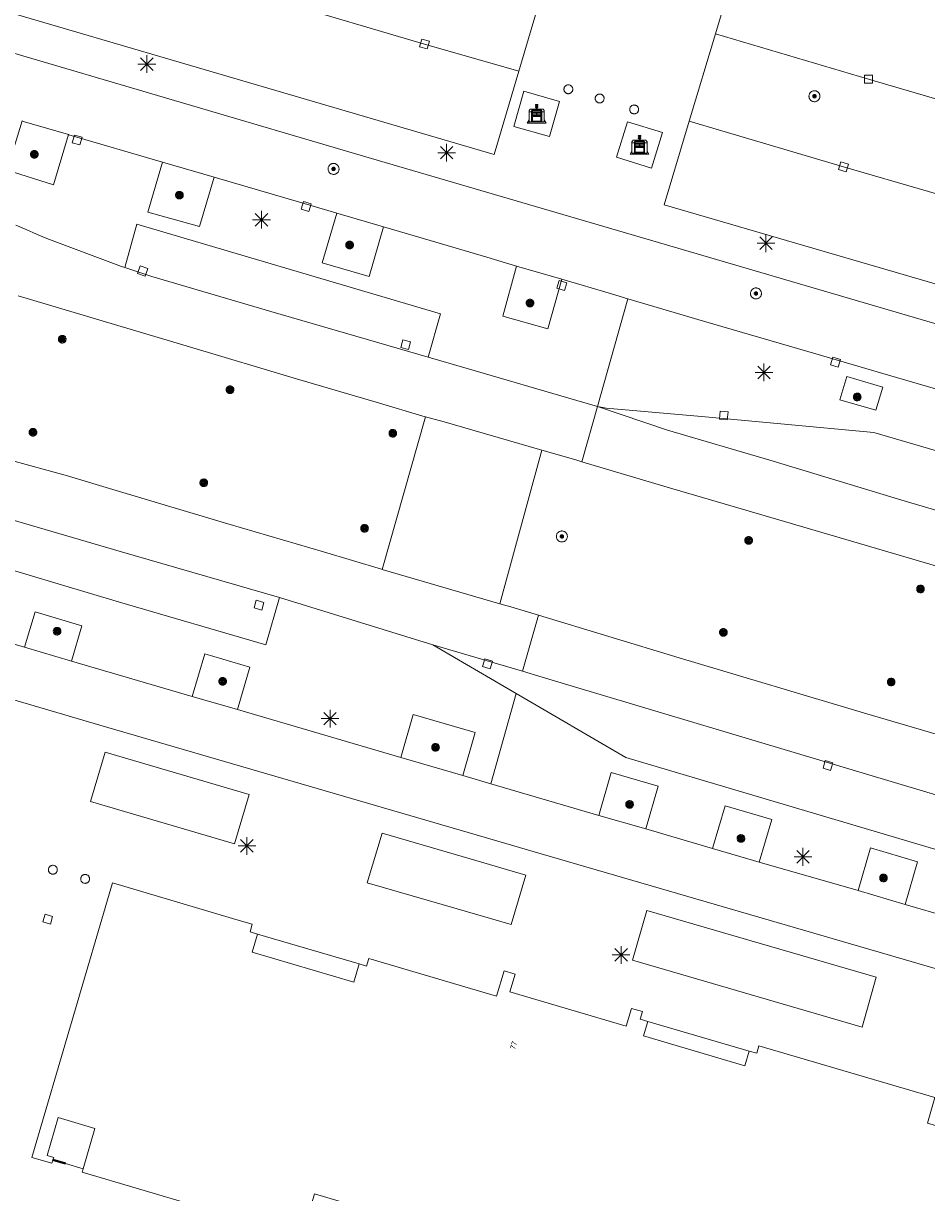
# Model space of a CAD drawing. Header units: metres. Extents: x 135779 to 137489, y 452643 to 455118.
# Tile 67 of 256: x 136716 to 136767, y 453078 to 453144. Entities that reach past the tile are written whole.
import ezdxf
from ezdxf.enums import TextEntityAlignment as Align

# ---------------------------------------------------------------- set-up
doc = ezdxf.new("R2010")
doc.units = ezdxf.units.M
doc.linetypes.add('DGN_Style_4', pattern=[89.853097, 44.898487, -22.449243, 0.056123, -22.449243])
for name, color, linetype, lineweight in [('KTop_BAK_Afval apart plaats', 96, 'Continuous', 13), ('KTop_NAR_Huisnummer (t)', 7, 'Continuous', 13), ('KTop_PAL_Afsluitpaal', 222, 'Continuous', 13), ('KTop_PAL_Lichtmast', 40, 'Continuous', 13), ('KTop_PND_Grondvlaksituatie van BAG-pand [tachy]', 1, 'Continuous', 13), ('KTop_PUT_Inspectie- of rioolput', 15, 'Continuous', 13), ('KTop_PUT_Kolk', 15, 'Continuous', 13), ('KTop_SHD_Hek (l)', 15, 'DGN_Style_4', 40), ('KTop_VGO_Boom', 92, 'Continuous', 13), ('KTop_WGD_Fietspad', 40, 'Continuous', 13), ('KTop_WGD_Rijbaan_Lokale weg', 251, 'Continuous', 13), ('KTop_WGD_Voetpad', 251, 'Continuous', 13), ('KTop_WGD_Voetpad_bushalte', 251, 'Continuous', 13)]:
    doc.layers.add(name, color=color, linetype=linetype, lineweight=lineweight)
doc.styles.add('Style-ROVU', font='ROVU.shx')

# ---------------------------------------------------------------- blocks, each defined once
blk = doc.blocks.new('BAK_Afval_apart_plaats')
at = {"layer": 'KTop_BAK_Afval apart plaats'}
for p, q in [((-0.43, 0.141), (-0.425, 0.168)), ((-0.43, 0.118), (-0.43, 0.141)), ((-0.29, 0.118), (-0.43, 0.118)), ((-0.43, 0.118), (-0.43, -0.457)), ((-0.29, 0.118), (-0.43, 0.118)), ((-0.425, 0.168), (-0.416, 0.193)), ((-0.416, 0.193), (-0.403, 0.215)), ((-0.403, 0.215), (-0.384, 0.24)), ((-0.384, 0.24), (-0.364, 0.258)), ((-0.364, 0.258), (-0.342, 0.272)), ((-0.342, 0.272), (0, 0.272)), ((-0.282, 0.167), (-0.29, 0.146)), ((-0.282, 0.167), (-0.29, 0.146)), ((-0.29, 0.146), (-0.29, 0.118)), ((-0.29, 0.146), (-0.29, 0.118)), ((-0.29, -0.429), (-0.29, 0.118)), ((-0.29, 0.118), (-0.29, -0.429)), ((-0.273, 0.186), (-0.282, 0.167)), ((-0.273, 0.186), (-0.282, 0.167)), ((-0.248, 0.217), (-0.273, 0.186)), ((-0.248, 0.217), (-0.273, 0.186)), ((0.248, 0.217), (-0.248, 0.217)), ((0.248, 0.217), (-0.248, 0.217)), ((-0.242, 0.081), (-0.242, 0.153)), ((-0.242, 0.153), (0.242, 0.153)), ((0.242, 0.081), (-0.242, 0.081)), ((-0.242, 0.034), (-0.242, 0.081)), ((-0.242, 0.081), (0.242, 0.081)), ((-0.242, -0.059), (-0.242, 0.034)), ((-0.242, 0.034), (0.242, 0.034)), ((0.242, 0.034), (-0.242, 0.034)), ((-0.073, 0.513), (-0.072, 0.515)), ((-0.073, 0.513), (-0.073, 0.49)), ((-0.072, 0.511), (-0.073, 0.513)), ((-0.072, 0.511), (-0.073, 0.513)), ((-0.073, 0.49), (-0.072, 0.488)), ((-0.073, 0.399), (-0.073, 0.376)), ((-0.072, 0.397), (-0.073, 0.399)), ((-0.073, 0.376), (-0.072, 0.374)), ((-0.072, 0.515), (-0.071, 0.516)), ((-0.07, 0.51), (-0.072, 0.511)), ((-0.07, 0.51), (-0.072, 0.511)), ((-0.072, 0.488), (-0.07, 0.486)), ((-0.07, 0.396), (-0.072, 0.397)), ((-0.072, 0.374), (-0.07, 0.373)), ((-0.071, 0.516), (-0.07, 0.517)), ((-0.07, 0.517), (-0.067, 0.519)), ((-0.069, 0.509), (-0.07, 0.51)), ((-0.069, 0.509), (-0.07, 0.51)), ((-0.07, 0.486), (-0.069, 0.485)), ((-0.069, 0.395), (-0.07, 0.396)), ((-0.07, 0.373), (-0.069, 0.371)), ((-0.066, 0.507), (-0.069, 0.509)), ((-0.066, 0.507), (-0.069, 0.509)), ((-0.069, 0.485), (-0.066, 0.484)), ((-0.066, 0.394), (-0.069, 0.395)), ((-0.069, 0.371), (-0.066, 0.37)), ((-0.067, 0.519), (-0.065, 0.52)), ((-0.063, 0.506), (-0.066, 0.507)), ((-0.063, 0.506), (-0.066, 0.507)), ((-0.066, 0.484), (-0.063, 0.483)), ((-0.063, 0.392), (-0.066, 0.394)), ((-0.066, 0.37), (-0.063, 0.369)), ((-0.065, 0.52), (-0.061, 0.521)), ((-0.059, 0.505), (-0.063, 0.506)), ((-0.059, 0.505), (-0.063, 0.506)), ((-0.063, 0.483), (-0.059, 0.482)), ((-0.059, 0.391), (-0.063, 0.392)), ((-0.063, 0.369), (-0.059, 0.368)), ((-0.061, 0.521), (-0.055, 0.523)), ((-0.054, 0.504), (-0.059, 0.505)), ((-0.054, 0.504), (-0.059, 0.505)), ((-0.059, 0.482), (-0.054, 0.481)), ((-0.054, 0.39), (-0.059, 0.391)), ((-0.059, 0.368), (-0.054, 0.367)), ((-0.055, 0.523), (-0.049, 0.524)), ((-0.048, 0.503), (-0.054, 0.504)), ((-0.048, 0.503), (-0.054, 0.504)), ((-0.054, 0.481), (-0.048, 0.48)), ((-0.048, 0.389), (-0.054, 0.39)), ((-0.054, 0.367), (-0.048, 0.366)), ((-0.049, 0.524), (-0.043, 0.525)), ((-0.043, 0.502), (-0.048, 0.503)), ((-0.043, 0.502), (-0.048, 0.503)), ((-0.048, 0.48), (-0.043, 0.479)), ((-0.043, 0.388), (-0.048, 0.389)), ((-0.048, 0.366), (-0.043, 0.365)), ((-0.043, 0.525), (-0.035, 0.526)), ((-0.036, 0.501), (-0.043, 0.502)), ((-0.036, 0.501), (-0.043, 0.502)), ((-0.043, 0.479), (-0.036, 0.478)), ((-0.036, 0.388), (-0.043, 0.388)), ((-0.043, 0.365), (-0.036, 0.364)), ((-0.03, 0.501), (-0.036, 0.501)), ((-0.03, 0.501), (-0.036, 0.501)), ((-0.036, 0.478), (-0.03, 0.478)), ((-0.03, 0.387), (-0.036, 0.388)), ((-0.036, 0.364), (-0.03, 0.364)), ((-0.035, 0.526), (-0.029, 0.527)), ((-0.021, 0.5), (-0.03, 0.501)), ((-0.021, 0.5), (-0.03, 0.501)), ((-0.03, 0.478), (-0.028, 0.478)), ((-0.021, 0.387), (-0.03, 0.387)), ((-0.03, 0.364), (-0.028, 0.364)), ((-0.029, 0.527), (-0.023, 0.527)), ((-0.028, 0.478), (-0.021, 0.477)), ((-0.028, 0.468), (-0.028, 0.478)), ((-0.028, 0.478), (-0.021, 0.477)), ((-0.028, 0.4), (-0.028, 0.468)), ((-0.028, 0.468), (-0.021, 0.468)), ((-0.021, 0.468), (-0.028, 0.468)), ((-0.021, 0.4), (-0.028, 0.4)), ((-0.028, 0.364), (-0.021, 0.363)), ((-0.028, 0.355), (-0.028, 0.364)), ((-0.028, 0.364), (-0.021, 0.363)), ((-0.028, 0.272), (-0.028, 0.355)), ((-0.028, 0.355), (-0.021, 0.354)), ((-0.021, 0.354), (-0.028, 0.355)), ((0.028, 0.272), (-0.028, 0.272)), ((-0.023, 0.527), (-0.013, 0.528)), ((-0.014, 0.5), (-0.021, 0.5)), ((-0.014, 0.5), (-0.021, 0.5)), ((-0.021, 0.477), (-0.014, 0.477)), ((-0.021, 0.477), (-0.014, 0.477)), ((-0.021, 0.468), (-0.014, 0.468)), ((-0.014, 0.468), (-0.021, 0.468)), ((-0.014, 0.399), (-0.021, 0.4)), ((-0.014, 0.386), (-0.021, 0.387)), ((-0.021, 0.363), (-0.014, 0.363)), ((-0.021, 0.363), (-0.014, 0.363)), ((-0.021, 0.354), (-0.014, 0.354)), ((-0.014, 0.354), (-0.021, 0.354)), ((0, 0.5), (-0.014, 0.5)), ((0, 0.5), (-0.014, 0.5)), ((-0.014, 0.477), (0, 0.477)), ((-0.014, 0.477), (0, 0.477)), ((-0.014, 0.468), (0, 0.468)), ((0, 0.468), (-0.014, 0.468)), ((0, 0.399), (-0.014, 0.399)), ((0, 0.386), (-0.014, 0.386)), ((-0.014, 0.363), (0, 0.363)), ((-0.014, 0.363), (0, 0.363)), ((-0.014, 0.354), (0, 0.354)), ((0, 0.354), (-0.014, 0.354)), ((-0.013, 0.528), (-0.005, 0.528)), ((-0.005, 0.528), (0, 0.528)), ((0, 0.528), (0.005, 0.528)), ((0, 0.5), (0, 0.477)), ((0, 0.477), (0, 0.5)), ((0, 0.477), (0, 0.5)), ((0, 0.5), (0.014, 0.5)), ((0.014, 0.5), (0, 0.5)), ((0.014, 0.477), (0, 0.477)), ((0, 0.477), (0.014, 0.477)), ((0.014, 0.468), (0, 0.468)), ((0, 0.468), (0, 0.399)), ((0, 0.468), (0, 0.399)), ((0.014, 0.468), (0, 0.468)), ((0, 0.399), (0.014, 0.399)), ((0, 0.363), (0, 0.386)), ((0, 0.363), (0, 0.386)), ((0, 0.386), (0.014, 0.386)), ((0.014, 0.363), (0, 0.363)), ((0, 0.363), (0.014, 0.363)), ((0, 0.354), (0.014, 0.354)), ((0, 0.272), (0, 0.354)), ((0, 0.354), (0, 0.272)), ((0.014, 0.354), (0, 0.354)), ((0, 0.272), (0.342, 0.272)), ((0.028, 0.272), (0, 0.272)), ((0, 0.272), (0.028, 0.272)), ((0.005, 0.528), (0.013, 0.528)), ((0.013, 0.528), (0.023, 0.527)), ((0.014, 0.5), (0.021, 0.5)), ((0.021, 0.5), (0.014, 0.5)), ((0.021, 0.477), (0.014, 0.477)), ((0.014, 0.477), (0.021, 0.477)), ((0.021, 0.468), (0.014, 0.468)), ((0.021, 0.468), (0.014, 0.468)), ((0.014, 0.399), (0.021, 0.4)), ((0.014, 0.386), (0.021, 0.387)), ((0.021, 0.363), (0.014, 0.363)), ((0.014, 0.363), (0.021, 0.363)), ((0.014, 0.354), (0.021, 0.354)), ((0.021, 0.354), (0.014, 0.354)), ((0.021, 0.5), (0.03, 0.501)), ((0.03, 0.501), (0.021, 0.5)), ((0.028, 0.478), (0.021, 0.477)), ((0.021, 0.477), (0.028, 0.478)), ((0.021, 0.468), (0.028, 0.468)), ((0.028, 0.468), (0.021, 0.468)), ((0.028, 0.468), (0.021, 0.468)), ((0.021, 0.4), (0.028, 0.4)), ((0.021, 0.387), (0.03, 0.387)), ((0.028, 0.364), (0.021, 0.363)), ((0.021, 0.363), (0.028, 0.364)), ((0.021, 0.354), (0.028, 0.355)), ((0.028, 0.355), (0.021, 0.354)), ((0.023, 0.527), (0.029, 0.527)), ((0.03, 0.478), (0.028, 0.478)), ((0.028, 0.478), (0.028, 0.468)), ((0.028, 0.4), (0.028, 0.468)), ((0.03, 0.364), (0.028, 0.364)), ((0.028, 0.364), (0.028, 0.355)), ((0.028, 0.355), (0.028, 0.272)), ((0.029, 0.527), (0.035, 0.526)), ((0.03, 0.501), (0.036, 0.501)), ((0.036, 0.501), (0.03, 0.501)), ((0.036, 0.478), (0.03, 0.478)), ((0.03, 0.387), (0.036, 0.388)), ((0.036, 0.364), (0.03, 0.364)), ((0.035, 0.526), (0.043, 0.525)), ((0.036, 0.501), (0.043, 0.502)), ((0.043, 0.502), (0.036, 0.501)), ((0.043, 0.479), (0.036, 0.478)), ((0.036, 0.388), (0.043, 0.388)), ((0.043, 0.365), (0.036, 0.364)), ((0.043, 0.525), (0.049, 0.524)), ((0.043, 0.502), (0.048, 0.503)), ((0.048, 0.503), (0.043, 0.502)), ((0.048, 0.48), (0.043, 0.479)), ((0.043, 0.388), (0.048, 0.389)), ((0.048, 0.366), (0.043, 0.365)), ((0.048, 0.503), (0.054, 0.504)), ((0.054, 0.504), (0.048, 0.503)), ((0.054, 0.481), (0.048, 0.48)), ((0.048, 0.389), (0.054, 0.39)), ((0.054, 0.367), (0.048, 0.366)), ((0.049, 0.524), (0.055, 0.523)), ((0.054, 0.504), (0.059, 0.505)), ((0.059, 0.505), (0.054, 0.504)), ((0.059, 0.482), (0.054, 0.481)), ((0.054, 0.39), (0.059, 0.391)), ((0.059, 0.368), (0.054, 0.367)), ((0.055, 0.523), (0.061, 0.521)), ((0.059, 0.505), (0.063, 0.506)), ((0.063, 0.506), (0.059, 0.505)), ((0.063, 0.483), (0.059, 0.482)), ((0.059, 0.391), (0.063, 0.392)), ((0.063, 0.369), (0.059, 0.368)), ((0.061, 0.521), (0.065, 0.52)), ((0.063, 0.506), (0.066, 0.507)), ((0.066, 0.507), (0.063, 0.506)), ((0.066, 0.484), (0.063, 0.483)), ((0.063, 0.392), (0.066, 0.394)), ((0.066, 0.37), (0.063, 0.369)), ((0.065, 0.52), (0.067, 0.519)), ((0.066, 0.507), (0.069, 0.509)), ((0.069, 0.509), (0.066, 0.507)), ((0.069, 0.485), (0.066, 0.484)), ((0.066, 0.394), (0.069, 0.395)), ((0.069, 0.371), (0.066, 0.37)), ((0.067, 0.519), (0.07, 0.517)), ((0.069, 0.509), (0.07, 0.51)), ((0.07, 0.51), (0.069, 0.509)), ((0.07, 0.486), (0.069, 0.485)), ((0.069, 0.395), (0.07, 0.396)), ((0.07, 0.373), (0.069, 0.371)), ((0.07, 0.517), (0.071, 0.516)), ((0.07, 0.51), (0.072, 0.511)), ((0.072, 0.511), (0.07, 0.51)), ((0.072, 0.488), (0.07, 0.486)), ((0.07, 0.396), (0.072, 0.397)), ((0.072, 0.374), (0.07, 0.373)), ((0.071, 0.516), (0.072, 0.515)), ((0.072, 0.515), (0.073, 0.513)), ((0.072, 0.511), (0.073, 0.513)), ((0.073, 0.513), (0.072, 0.511)), ((0.073, 0.49), (0.072, 0.488)), ((0.072, 0.397), (0.073, 0.399)), ((0.073, 0.376), (0.072, 0.374)), ((0.073, 0.513), (0.073, 0.49)), ((0.073, 0.399), (0.073, 0.376)), ((0.242, 0.153), (0.242, 0.081)), ((0.242, 0.081), (0.242, 0.034)), ((0.242, 0.034), (0.242, -0.059)), ((0.273, 0.186), (0.248, 0.217)), ((0.273, 0.186), (0.248, 0.217)), ((0.282, 0.167), (0.273, 0.186)), ((0.282, 0.167), (0.273, 0.186)), ((0.29, 0.146), (0.282, 0.167)), ((0.29, 0.146), (0.282, 0.167)), ((0.29, 0.118), (0.29, 0.146)), ((0.29, 0.118), (0.29, 0.146)), ((0.43, 0.118), (0.29, 0.118)), ((0.29, 0.118), (0.29, -0.429)), ((0.43, 0.118), (0.29, 0.118)), ((0.29, -0.429), (0.29, 0.118)), ((0.342, 0.272), (0.364, 0.258)), ((0.364, 0.258), (0.384, 0.24)), ((0.384, 0.24), (0.403, 0.215)), ((0.403, 0.215), (0.416, 0.193)), ((0.416, 0.193), (0.425, 0.168)), ((0.425, 0.168), (0.43, 0.141)), ((0.43, 0.141), (0.43, 0.118)), ((0.43, -0.457), (0.43, 0.118)), ((-0.528, -0.528), (-0.43, -0.332)), ((0.528, -0.528), (-0.528, -0.528)), ((-0.43, -0.332), (-0.43, -0.457)), ((-0.43, -0.457), (0.43, -0.457)), ((-0.43, -0.457), (0.43, -0.457)), ((0.29, -0.429), (-0.29, -0.429)), ((-0.29, -0.429), (0.29, -0.429)), ((0.242, -0.059), (-0.242, -0.059)), ((-0.242, -0.059), (-0.242, -0.092)), ((0.242, -0.059), (-0.242, -0.059)), ((-0.242, -0.092), (0.242, -0.092)), ((-0.242, -0.11), (-0.242, -0.092)), ((-0.242, -0.092), (0.242, -0.092)), ((0.242, -0.11), (-0.242, -0.11)), ((0.242, -0.11), (-0.242, -0.11)), ((-0.242, -0.147), (0.242, -0.147)), ((-0.242, -0.41), (-0.242, -0.147)), ((0.242, -0.41), (-0.242, -0.41)), ((0.242, -0.11), (0.242, -0.059)), ((0.242, -0.092), (0.242, -0.11)), ((0.242, -0.092), (0.242, -0.11)), ((0.242, -0.147), (0.242, -0.41)), ((0.43, -0.457), (0.43, -0.332)), ((0.43, -0.332), (0.528, -0.528))]:
    blk.add_line(p, q, dxfattribs=at)
at = {"layer": 'KTop_BAK_Afval apart plaats', "flags": 128}
blk.add_lwpolyline([(0.029, 0.413), (0.035, 0.412), (0.043, 0.411), (0.049, 0.41), (0.055, 0.409), (0.061, 0.407), (0.065, 0.406), (0.067, 0.405), (0.07, 0.403), (0.071, 0.402), (0.072, 0.401), (0.073, 0.399), (0.072, 0.397), (0.07, 0.396), (0.069, 0.395), (0.066, 0.394), (0.063, 0.392), (0.059, 0.391), (0.054, 0.39), (0.048, 0.389), (0.043, 0.388), (0.036, 0.388), (0.03, 0.387), (0.021, 0.387), (0.014, 0.386), (0, 0.386), (-0.014, 0.386), (-0.021, 0.387), (-0.03, 0.387), (-0.036, 0.388), (-0.043, 0.388), (-0.048, 0.389), (-0.054, 0.39), (-0.059, 0.391), (-0.063, 0.392), (-0.066, 0.394), (-0.069, 0.395), (-0.07, 0.396), (-0.072, 0.397), (-0.073, 0.399), (-0.072, 0.401), (-0.071, 0.402), (-0.07, 0.403), (-0.067, 0.405), (-0.065, 0.406), (-0.061, 0.407), (-0.055, 0.409), (-0.049, 0.41), (-0.043, 0.411), (-0.035, 0.412), (-0.029, 0.413), (-0.028, 0.413), (-0.028, 0.4), (-0.021, 0.4), (-0.014, 0.399), (0, 0.399), (0.014, 0.399), (0.021, 0.4), (0.028, 0.4), (0.028, 0.413), (0.029, 0.413), (0.028, 0.413)], dxfattribs=at)
at = {"layer": 'KTop_BAK_Afval apart plaats'}
for p in [(0, 0), (-0.43, -0.457)]:
    blk.add_point(p, dxfattribs=at)
blk = doc.blocks.new('PAL_Lichtmast')
at = {"layer": 'KTop_PAL_Lichtmast'}
for p, q in [((-0.354, -0.354), (0.354, 0.354)), ((0.354, -0.354), (-0.354, 0.354)), ((0, -0.5), (0, 0.5)), ((-0.5, 0), (0.5, 0))]:
    blk.add_line(p, q, dxfattribs=at)
blk = doc.blocks.new('PAL_Afsluitpaal')
at = {"layer": 'KTop_PAL_Afsluitpaal', "flags": 128}
blk.add_lwpolyline([(0.25, 0), (0.249, 0.026), (0.245, 0.052), (0.238, 0.077), (0.228, 0.102), (0.217, 0.125), (0.202, 0.147), (0.186, 0.167), (0.167, 0.186), (0.147, 0.202), (0.125, 0.217), (0.102, 0.228), (0.077, 0.238), (0.052, 0.245), (0.026, 0.249), (0, 0.25), (-0.026, 0.249), (-0.052, 0.245), (-0.077, 0.238), (-0.102, 0.228), (-0.125, 0.217), (-0.147, 0.202), (-0.167, 0.186), (-0.186, 0.167), (-0.202, 0.147), (-0.217, 0.125), (-0.228, 0.102), (-0.238, 0.077), (-0.245, 0.052), (-0.249, 0.026), (-0.25, 0), (-0.249, -0.026), (-0.245, -0.052), (-0.238, -0.077), (-0.228, -0.102), (-0.217, -0.125), (-0.202, -0.147), (-0.186, -0.167), (-0.167, -0.186), (-0.147, -0.202), (-0.125, -0.217), (-0.102, -0.228), (-0.077, -0.238), (-0.052, -0.245), (-0.026, -0.249), (0, -0.25), (0.026, -0.249), (0.052, -0.245), (0.077, -0.238), (0.102, -0.228), (0.125, -0.217), (0.147, -0.202), (0.167, -0.186), (0.186, -0.167), (0.202, -0.147), (0.217, -0.125), (0.228, -0.102), (0.238, -0.077), (0.245, -0.052), (0.249, -0.026), (0.25, 0)], dxfattribs=at)
blk = doc.blocks.new('PUT_Kolk')
at = {"layer": 'KTop_PUT_Kolk', "flags": 128}
blk.add_lwpolyline([(0.225, -0.225), (0.225, 0.225), (-0.225, 0.225), (-0.225, -0.225), (0.225, -0.225)], dxfattribs=at)
blk = doc.blocks.new('PUT_Inspectie-_of_rioolput')
at = {"layer": 'KTop_PUT_Inspectie- of rioolput', "flags": 128}
for points in [[(0.31, 0), (0.308, 0.032), (0.303, 0.064), (0.294, 0.095), (0.283, 0.126), (0.268, 0.155), (0.25, 0.182), (0.23, 0.207), (0.207, 0.23), (0.182, 0.25), (0.154, 0.268), (0.126, 0.283), (0.095, 0.294), (0.064, 0.303), (0.032, 0.308), (0, 0.309), (-0.032, 0.308), (-0.064, 0.303), (-0.096, 0.294), (-0.126, 0.283), (-0.155, 0.268), (-0.182, 0.25), (-0.207, 0.23), (-0.23, 0.207), (-0.25, 0.182), (-0.268, 0.154), (-0.283, 0.126), (-0.294, 0.095), (-0.303, 0.064), (-0.308, 0.032), (-0.309, 0), (-0.308, -0.032), (-0.303, -0.064), (-0.294, -0.096), (-0.283, -0.126), (-0.268, -0.155), (-0.25, -0.182), (-0.23, -0.207), (-0.207, -0.23), (-0.182, -0.25), (-0.155, -0.268), (-0.126, -0.283), (-0.096, -0.294), (-0.064, -0.303), (-0.032, -0.308), (0, -0.309), (0.032, -0.308), (0.064, -0.303), (0.095, -0.294), (0.126, -0.283), (0.155, -0.268), (0.182, -0.25), (0.207, -0.23), (0.23, -0.207), (0.25, -0.182), (0.268, -0.155), (0.283, -0.126), (0.294, -0.096), (0.303, -0.064), (0.308, -0.032), (0.31, 0)], [(0.095, 0), (0.094, 0.009), (0.092, 0.019), (0.09, 0.029), (0.086, 0.038), (0.082, 0.047), (0.076, 0.055), (0.07, 0.063), (0.063, 0.07), (0.055, 0.076), (0.047, 0.082), (0.038, 0.086), (0.029, 0.09), (0.019, 0.092), (0.009, 0.094), (0, 0.094), (-0.01, 0.094), (-0.02, 0.092), (-0.029, 0.09), (-0.039, 0.086), (-0.048, 0.082), (-0.056, 0.076), (-0.064, 0.07), (-0.071, 0.063), (-0.077, 0.055), (-0.082, 0.047), (-0.087, 0.038), (-0.09, 0.029), (-0.093, 0.019), (-0.094, 0.009), (-0.095, 0), (-0.094, -0.01), (-0.093, -0.02), (-0.09, -0.029), (-0.087, -0.039), (-0.082, -0.048), (-0.077, -0.056), (-0.071, -0.064), (-0.064, -0.071), (-0.056, -0.077), (-0.047, -0.082), (-0.039, -0.087), (-0.029, -0.09), (-0.02, -0.093), (-0.01, -0.094), (0, -0.095), (0.009, -0.094), (0.019, -0.093), (0.029, -0.09), (0.038, -0.087), (0.047, -0.082), (0.055, -0.077), (0.063, -0.071), (0.07, -0.064), (0.076, -0.056), (0.082, -0.047), (0.086, -0.039), (0.09, -0.029), (0.092, -0.02), (0.094, -0.01), (0.095, 0)], [(0.035, 0), (0.034, 0.003), (0.034, 0.007), (0.033, 0.01), (0.031, 0.014), (0.03, 0.017), (0.028, 0.02), (0.026, 0.023), (0.023, 0.026), (0.02, 0.028), (0.017, 0.03), (0.014, 0.031), (0.01, 0.033), (0.007, 0.034), (0.003, 0.034), (0, 0.034), (-0.004, 0.034), (-0.007, 0.034), (-0.011, 0.033), (-0.014, 0.031), (-0.018, 0.03), (-0.021, 0.028), (-0.023, 0.026), (-0.026, 0.023), (-0.028, 0.02), (-0.03, 0.017), (-0.032, 0.014), (-0.033, 0.01), (-0.034, 0.007), (-0.035, 0.003), (-0.035, 0), (-0.035, -0.004), (-0.034, -0.007), (-0.033, -0.011), (-0.032, -0.014), (-0.03, -0.018), (-0.028, -0.021), (-0.026, -0.023), (-0.023, -0.026), (-0.021, -0.028), (-0.017, -0.03), (-0.014, -0.032), (-0.011, -0.033), (-0.007, -0.034), (-0.004, -0.035), (0, -0.035), (0.003, -0.035), (0.007, -0.034), (0.01, -0.033), (0.014, -0.032), (0.017, -0.03), (0.02, -0.028), (0.023, -0.026), (0.026, -0.023), (0.028, -0.021), (0.03, -0.017), (0.031, -0.014), (0.033, -0.011), (0.034, -0.007), (0.034, -0.004), (0.035, 0)], [(0.01, 0.02), (0.007, 0.02), (0.005, 0.021), (0.003, 0.022), (0.001, 0.022), (-0.001, 0.022), (-0.004, 0.022), (-0.006, 0.021), (-0.008, 0.02), (-0.01, 0.019), (-0.012, 0.018), (-0.014, 0.017), (-0.016, 0.015), (-0.017, 0.013), (-0.019, 0.012), (-0.02, 0.009), (-0.021, 0.007), (-0.022, 0.005), (-0.022, 0.003), (-0.022, 0.001), (-0.022, -0.001), (-0.022, -0.004), (-0.022, -0.006), (-0.021, -0.008), (-0.02, -0.01), (-0.019, -0.012), (-0.017, -0.014), (-0.016, -0.016), (-0.014, -0.017), (-0.012, -0.019), (-0.01, -0.02), (-0.008, -0.021), (-0.006, -0.022), (-0.003, -0.022), (-0.001, -0.022), (0.001, -0.022), (0.003, -0.022), (0.005, -0.022), (0.008, -0.021), (0.01, -0.02), (0.012, -0.019), (0.014, -0.017), (0.015, -0.016), (0.017, -0.014), (0.018, -0.012), (0.02, -0.01), (0.02, -0.008), (0.021, -0.006), (0.022, -0.003), (0.022, -0.001), (0.022, 0.001), (0.022, 0.003), (0.021, 0.005), (0.02, 0.008), (0.019, 0.01), (0.018, 0.012), (0.017, 0.014), (0.015, 0.015), (0.013, 0.017), (0.012, 0.018), (0.01, 0.02)]]:
    blk.add_lwpolyline(points, dxfattribs=at)
blk = doc.blocks.new('VGO_Boom')
at = {"layer": 'KTop_VGO_Boom', "flags": 128}
for points in [[(0.215, 0), (0.214, 0.022), (0.21, 0.045), (0.204, 0.066), (0.196, 0.087), (0.186, 0.108), (0.174, 0.126), (0.16, 0.144), (0.144, 0.16), (0.126, 0.174), (0.107, 0.186), (0.087, 0.196), (0.066, 0.204), (0.045, 0.21), (0.022, 0.214), (-0.001, 0.215), (-0.023, 0.214), (-0.045, 0.21), (-0.067, 0.204), (-0.088, 0.196), (-0.108, 0.186), (-0.127, 0.174), (-0.144, 0.16), (-0.16, 0.144), (-0.174, 0.126), (-0.187, 0.107), (-0.197, 0.087), (-0.205, 0.066), (-0.211, 0.045), (-0.214, 0.022), (-0.215, -0.001), (-0.214, -0.023), (-0.211, -0.045), (-0.205, -0.067), (-0.197, -0.088), (-0.187, -0.108), (-0.174, -0.127), (-0.16, -0.144), (-0.144, -0.16), (-0.127, -0.174), (-0.108, -0.187), (-0.088, -0.197), (-0.067, -0.205), (-0.045, -0.211), (-0.023, -0.214), (0, -0.215), (0.022, -0.214), (0.045, -0.211), (0.066, -0.205), (0.087, -0.197), (0.108, -0.187), (0.126, -0.174), (0.144, -0.16), (0.16, -0.144), (0.174, -0.127), (0.186, -0.108), (0.196, -0.088), (0.204, -0.067), (0.21, -0.045), (0.214, -0.023), (0.215, -0.001)], [(0.155, 0), (0.154, 0.016), (0.152, 0.032), (0.147, 0.048), (0.142, 0.063), (0.134, 0.078), (0.125, 0.091), (0.115, 0.104), (0.104, 0.115), (0.091, 0.125), (0.077, 0.134), (0.063, 0.142), (0.048, 0.147), (0.032, 0.152), (0.016, 0.154), (-0.001, 0.155), (-0.017, 0.154), (-0.033, 0.152), (-0.048, 0.147), (-0.064, 0.142), (-0.078, 0.134), (-0.092, 0.125), (-0.104, 0.115), (-0.116, 0.104), (-0.126, 0.091), (-0.135, 0.077), (-0.142, 0.063), (-0.148, 0.048), (-0.152, 0.032), (-0.155, 0.016), (-0.155, -0.001), (-0.155, -0.017), (-0.152, -0.033), (-0.148, -0.048), (-0.142, -0.064), (-0.135, -0.078), (-0.126, -0.092), (-0.116, -0.104), (-0.104, -0.116), (-0.092, -0.126), (-0.078, -0.135), (-0.064, -0.142), (-0.048, -0.148), (-0.033, -0.152), (-0.017, -0.155), (0, -0.155), (0.016, -0.155), (0.032, -0.152), (0.048, -0.148), (0.063, -0.142), (0.078, -0.135), (0.091, -0.126), (0.104, -0.116), (0.115, -0.104), (0.125, -0.092), (0.134, -0.078), (0.142, -0.064), (0.147, -0.048), (0.152, -0.033), (0.154, -0.017), (0.155, -0.001)], [(0.095, 0), (0.094, 0.01), (0.093, 0.02), (0.09, 0.029), (0.087, 0.039), (0.082, 0.048), (0.077, 0.056), (0.071, 0.064), (0.064, 0.071), (0.056, 0.077), (0.047, 0.082), (0.039, 0.087), (0.029, 0.09), (0.02, 0.093), (0.01, 0.094), (-0.001, 0.095), (-0.01, 0.094), (-0.02, 0.093), (-0.03, 0.09), (-0.039, 0.087), (-0.048, 0.082), (-0.056, 0.077), (-0.064, 0.071), (-0.071, 0.064), (-0.077, 0.056), (-0.083, 0.047), (-0.087, 0.039), (-0.091, 0.029), (-0.093, 0.02), (-0.095, 0.01), (-0.095, -0.001), (-0.095, -0.01), (-0.093, -0.02), (-0.091, -0.03), (-0.087, -0.039), (-0.083, -0.048), (-0.077, -0.056), (-0.071, -0.064), (-0.064, -0.071), (-0.056, -0.077), (-0.048, -0.083), (-0.039, -0.087), (-0.03, -0.091), (-0.02, -0.093), (-0.01, -0.095), (0, -0.095), (0.01, -0.095), (0.02, -0.093), (0.029, -0.091), (0.039, -0.087), (0.048, -0.083), (0.056, -0.077), (0.064, -0.071), (0.071, -0.064), (0.077, -0.056), (0.082, -0.048), (0.087, -0.039), (0.09, -0.03), (0.093, -0.02), (0.094, -0.01), (0.095, -0.001)], [(0.035, 0), (0.035, 0.004), (0.034, 0.007), (0.033, 0.011), (0.032, 0.014), (0.03, 0.018), (0.028, 0.021), (0.026, 0.023), (0.023, 0.026), (0.021, 0.028), (0.017, 0.03), (0.014, 0.032), (0.011, 0.033), (0.007, 0.034), (0.004, 0.035), (-0.001, 0.035), (-0.004, 0.035), (-0.008, 0.034), (-0.011, 0.033), (-0.015, 0.032), (-0.018, 0.03), (-0.021, 0.028), (-0.024, 0.026), (-0.027, 0.023), (-0.029, 0.021), (-0.031, 0.017), (-0.032, 0.014), (-0.034, 0.011), (-0.035, 0.007), (-0.035, 0.004), (-0.035, -0.001), (-0.035, -0.004), (-0.035, -0.008), (-0.034, -0.011), (-0.032, -0.015), (-0.031, -0.018), (-0.029, -0.021), (-0.027, -0.024), (-0.024, -0.027), (-0.021, -0.029), (-0.018, -0.031), (-0.015, -0.032), (-0.011, -0.034), (-0.008, -0.035), (-0.004, -0.035), (0, -0.035), (0.004, -0.035), (0.007, -0.035), (0.011, -0.034), (0.014, -0.032), (0.018, -0.031), (0.021, -0.029), (0.023, -0.027), (0.026, -0.024), (0.028, -0.021), (0.03, -0.018), (0.032, -0.015), (0.033, -0.011), (0.034, -0.008), (0.035, -0.004), (0.035, 0)]]:
    blk.add_lwpolyline(points, dxfattribs=at)

msp = doc.modelspace()

# ---------------------------------------------------------------- linework, layer by layer
at = {"layer": 'KTop_PND_Grondvlaksituatie van BAG-pand [tachy]', "flags": 128}
for points in [[(136729.666, 453092.525), (136729.244, 453092.65), (136729.371, 453093.081), (136728.757, 453093.262), (136721.481, 453095.408), (136716.934, 453079.937), (136718.073, 453079.601), (136718.128, 453079.789)], [(136735.396, 453090.84), (136735.087, 453089.817), (136729.364, 453091.501), (136729.666, 453092.525)], [(136751.672, 453087.6), (136751.25, 453087.724), (136751.376, 453088.156), (136750.757, 453088.337), (136750.461, 453087.342), (136743.885, 453089.266), (136744.193, 453090.265), (136743.572, 453090.456), (136743.133, 453089.029), (136739.893, 453089.98), (136735.943, 453091.14), (136735.819, 453090.724), (136735.396, 453090.84)], [(136757.393, 453085.926), (136757.151, 453085.105), (136751.433, 453086.785), (136751.672, 453087.6)], [(136772.507, 453080.37), (136767.447, 453081.871), (136767.871, 453083.303), (136757.941, 453086.23), (136757.815, 453085.802), (136757.393, 453085.926)], [(136718.128, 453079.789), (136718.17, 453079.933), (136717.795, 453080.043), (136718.417, 453082.174), (136720.497, 453081.567), (136719.834, 453079.291)], [(136719.834, 453079.291), (136719.777, 453079.098), (136732.48, 453075.347), (136732.631, 453075.857), (136732.315, 453075.951), (136732.882, 453077.872), (136739.134, 453076.027), (136738.568, 453074.108), (136738.251, 453074.201), (136738.1, 453073.686), (136739.661, 453073.225), (136739.814, 453073.743), (136739.498, 453073.836), (136740.065, 453075.757), (136746.333, 453073.908), (136745.765, 453071.984), (136745.449, 453072.078), (136745.296, 453071.56), (136746.848, 453071.101), (136747.276, 453072.549), (136760.058, 453068.793)]]:
    msp.add_lwpolyline(points, dxfattribs=at)
at = {"layer": 'KTop_SHD_Hek (l)', "flags": 128}
msp.add_lwpolyline([(136718.828, 453079.585), (136718.128, 453079.789)], dxfattribs=at)
at = {"layer": 'KTop_WGD_Fietspad', "flags": 128}
for points in [[(136796.824, 453118.447), (136791.951, 453119.913), (136780.505, 453123.258), (136751.512, 453131.752), (136735.772, 453136.354), (136714.818, 453142.51)], [(136719.007, 453137.6), (136716.519, 453138.33), (136716.391, 453138.37)], [(136719.007, 453137.6), (136719.029, 453137.593), (136724.313, 453136.045)], [(136727.21, 453135.196), (136724.313, 453136.045)], [(136727.21, 453135.196), (136732.93, 453133.529), (136734.137, 453133.174)], [(136736.777, 453132.399), (136734.137, 453133.174)], [(136736.777, 453132.399), (136738.123, 453132.004), (136741.313, 453131.063), (136742.59, 453130.688), (136744.275, 453130.194)], [(136746.822, 453129.448), (136744.275, 453130.194)], [(136746.822, 453129.448), (136749.632, 453128.622), (136750.55, 453128.349)], [(136750.55, 453128.349), (136754.809, 453127.082), (136760.698, 453125.371), (136765.697, 453123.907), (136771.391, 453122.244), (136777.595, 453120.433), (136782.516, 453119.005), (136787.001, 453117.682)], [(136716.527, 453108.696), (136715.625, 453108.96), (136710.535, 453110.453)], [(136716.527, 453108.696), (136719.164, 453107.912)], [(136725.985, 453105.928), (136719.164, 453107.912)], [(136713.665, 453106.395), (136720.774, 453104.306), (136742.001, 453098.117), (136745.652, 453097.052), (136765.168, 453091.369), (136781.872, 453086.501)], [(136725.985, 453105.928), (136728.526, 453105.18)], [(136737.738, 453102.486), (136728.526, 453105.18)], [(136737.738, 453102.486), (136741.241, 453101.46)], [(136742.816, 453100.999), (136741.241, 453101.46)], [(136748.906, 453099.217), (136742.816, 453100.999)], [(136748.906, 453099.217), (136751.564, 453098.451)], [(136755.332, 453097.355), (136751.564, 453098.451)], [(136755.332, 453097.355), (136757.963, 453096.579)], [(136763.537, 453094.979), (136757.963, 453096.579)], [(136763.537, 453094.979), (136766.185, 453094.201)], [(136771.118, 453092.76), (136766.185, 453094.201)]]:
    msp.add_lwpolyline(points, dxfattribs=at)
at = {"layer": 'KTop_WGD_Rijbaan_Lokale weg', "flags": 128}
for points in [[(136744.394, 453141.181), (136739.075, 453142.711), (136730.788, 453145.142), (136721.515, 453147.845), (136711.927, 453150.674), (136704.919, 453152.695), (136702.779, 453153.345), (136695.293, 453155.521), (136691.238, 453156.719)], [(136744.394, 453141.181), (136745.797, 453145.898)], [(136755.494, 453143.278), (136754.013, 453138.354)], [(136755.494, 453143.278), (136764.126, 453140.735), (136774.01, 453137.842), (136783.25, 453135.136), (136791.818, 453132.634), (136792.81, 453132.368), (136795.229, 453131.696)], [(136793.665, 453126.519), (136791.417, 453127.338), (136781.916, 453130.159), (136772.297, 453132.998), (136762.706, 453135.786), (136754.013, 453138.354)], [(136722.185, 453130.105), (136722.001, 453130.166), (136717.773, 453131.751), (136717.191, 453131.996), (136716.612, 453132.247), (136716.036, 453132.504)], [(136722.185, 453130.105), (136723.705, 453129.597), (136730.419, 453127.624), (136737.531, 453125.57), (136739.286, 453125.062)], [(136739.138, 453121.694), (136739.126, 453121.697), (136736.348, 453122.512), (136732.048, 453123.773), (136725.646, 453125.694), (136716.164, 453128.514)], [(136748.829, 453122.265), (136747.667, 453122.613), (136741.494, 453124.423), (136739.286, 453125.062)], [(136747.951, 453119.159), (136748.829, 453122.265)], [(136792.494, 453111.931), (136791.079, 453109.538), (136787.194, 453110.683), (136779.569, 453112.968), (136770.027, 453115.812), (136766.199, 453116.943), (136758.553, 453119.238), (136752.794, 453120.934), (136748.829, 453122.265)], [(136739.138, 453121.694), (136740.183, 453121.408), (136745.562, 453119.847), (136745.694, 453119.809)], [(136747.951, 453119.159), (136747.611, 453119.26), (136745.694, 453119.809)], [(136715.798, 453119.232), (136718.819, 453118.399), (136721.884, 453117.483), (136727.999, 453115.655), (136733.38, 453114.081), (136736.649, 453113.1), (136736.695, 453113.086)], [(136745.503, 453110.501), (136753.448, 453108.104), (136764.031, 453104.95), (136774.616, 453101.841), (136785.107, 453098.739), (136786.967, 453098.176), (136787.899, 453098.035), (136788.827, 453098.199), (136789.653, 453098.651), (136790.292, 453099.344), (136790.676, 453100.204), (136791.053, 453101.624), (136791.443, 453103.09), (136791.556, 453103.99), (136791.402, 453104.883), (136790.994, 453105.693), (136790.368, 453106.349), (136789.577, 453106.792), (136781.159, 453109.339), (136772.641, 453111.899), (136763.94, 453114.445), (136757.969, 453116.193), (136753.087, 453117.628), (136747.951, 453119.159)], [(136730.908, 453111.508), (136721.863, 453114.121), (136714.592, 453116.238), (136714.122, 453116.366)], [(136743.328, 453111.15), (136737.591, 453112.814), (136736.695, 453113.086)], [(136730.908, 453111.508), (136739.558, 453108.826)], [(136743.328, 453111.15), (136743.945, 453110.972), (136745.503, 453110.501)], [(136744.61, 453107.344), (136745.503, 453110.501)], [(136739.558, 453108.826), (136744.61, 453107.344)], [(136744.61, 453107.344), (136745.722, 453107.012), (136757.734, 453103.425), (136773.455, 453098.713), (136778.435, 453097.278), (136778.525, 453097.248), (136782.672, 453096.039)]]:
    msp.add_lwpolyline(points, dxfattribs=at)
at = {"layer": 'KTop_WGD_Voetpad', "flags": 128}
for points in [[(136691.238, 453156.719), (136689.825, 453152.093), (136692.433, 453151.318), (136697.968, 453149.695), (136743.012, 453136.472), (136744.394, 453141.181)], [(136795.229, 453131.696), (136796.633, 453136.413), (136793.461, 453137.329), (136779.111, 453141.51), (136756.898, 453148.029), (136755.494, 453143.278)], [(136744.114, 453138.069), (136746.125, 453137.489), (136746.697, 453139.472), (136744.686, 453140.052), (136744.114, 453138.069)], [(136716.391, 453138.37), (136715.552, 453135.604), (136718.156, 453134.77), (136719.007, 453137.6)], [(136751.878, 453135.718), (136752.499, 453137.717), (136750.538, 453138.326), (136749.917, 453136.327), (136751.878, 453135.718)], [(136754.013, 453138.354), (136752.606, 453133.649), (136780.913, 453125.384), (136792.342, 453122.005), (136793.665, 453126.519)], [(136724.313, 453136.045), (136723.486, 453133.221), (136726.398, 453132.426), (136727.21, 453135.196)], [(136734.137, 453133.174), (136733.313, 453130.368), (136735.957, 453129.605), (136736.777, 453132.399)], [(136739.286, 453125.062), (136739.989, 453127.491), (136722.85, 453132.555), (136722.185, 453130.105)], [(136744.275, 453130.194), (136743.499, 453127.369), (136746.036, 453126.65), (136746.822, 453129.448)], [(136748.829, 453122.265), (136750.55, 453128.349)], [(136736.695, 453113.086), (136739.138, 453121.694)], [(136745.694, 453119.809), (136743.328, 453111.15)], [(136714.122, 453116.366), (136713.315, 453113.79), (136721.881, 453111.231), (136730.137, 453108.825), (136730.908, 453111.508)], [(136719.164, 453107.912), (136719.753, 453109.904), (136717.117, 453110.687), (136716.527, 453108.696)], [(136744.255, 453106.087), (136739.558, 453108.826)], [(136728.526, 453105.18), (136729.232, 453107.582), (136726.692, 453108.329), (136725.985, 453105.928)], [(136742.816, 453100.999), (136744.255, 453106.087)], [(136744.255, 453106.087), (136750.44, 453102.48), (136772.991, 453095.781), (136782.672, 453096.039)], [(136741.241, 453101.46), (136741.947, 453103.882), (136738.445, 453104.902), (136737.738, 453102.486)], [(136721.067, 453102.781), (136720.246, 453099.994), (136728.372, 453097.619), (136729.199, 453100.402), (136721.067, 453102.781)], [(136751.564, 453098.451), (136752.26, 453100.863), (136749.602, 453101.63), (136748.906, 453099.217)], [(136757.963, 453096.579), (136758.673, 453098.986), (136756.042, 453099.761), (136755.332, 453097.355)], [(136740.921, 453093.946), (136743.975, 453093.061), (136744.8, 453095.85), (136741.652, 453096.769), (136736.687, 453098.217), (136735.851, 453095.415), (136740.921, 453093.946)], [(136766.185, 453094.201), (136766.892, 453096.606), (136764.244, 453097.384), (136763.537, 453094.979)], [(136763.764, 453087.267), (136764.557, 453090.094), (136751.628, 453093.855), (136750.813, 453091.047), (136763.764, 453087.267)], [(136729.666, 453092.525), (136735.396, 453090.84)], [(136751.672, 453087.6), (136757.393, 453085.926)], [(136719.834, 453079.291), (136718.828, 453079.585), (136718.128, 453079.789)]]:
    msp.add_lwpolyline(points, dxfattribs=at)
at = {"layer": 'KTop_WGD_Voetpad_bushalte', "flags": 128}
for points in [[(136762.512, 453122.656), (136764.538, 453122.057), (136764.921, 453123.365), (136762.898, 453123.962), (136762.512, 453122.656)], [(136786.304, 453114.415), (136781.958, 453115.675), (136770.083, 453119.121), (136767.817, 453119.811), (136764.419, 453120.814), (136759.184, 453121.294), (136754.707, 453121.708), (136749.324, 453122.182), (136748.829, 453122.265)]]:
    msp.add_lwpolyline(points, dxfattribs=at)

# ---------------------------------------------------------------- block references
at = {"layer": 'KTop_BAK_Afval apart plaats'}
for p in [(136745.406, 453138.771), (136751.208, 453137.022)]:
    msp.add_blockref('BAK_Afval_apart_plaats', p, dxfattribs=at)
at = {"layer": 'KTop_PAL_Afsluitpaal'}
for p in [(136747.195, 453140.159), (136748.959, 453139.641), (136750.904, 453139.022), (136718.122, 453096.153), (136719.941, 453095.636)]:
    msp.add_blockref('PAL_Afsluitpaal', p, dxfattribs=at)
at = {"layer": 'KTop_PAL_Lichtmast'}
for p in [(136723.421, 453141.58), (136740.329, 453136.582), (136729.888, 453132.802), (136758.341, 453131.483), (136758.228, 453124.195), (136733.753, 453104.672), (136729.066, 453097.498), (136760.426, 453096.88), (136750.168, 453091.352)]:
    msp.add_blockref('PAL_Lichtmast', p, dxfattribs=at)
at = {"layer": 'KTop_PUT_Inspectie- of rioolput'}
for p, rotation in [((136761.074, 453139.765), 73.58494840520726), ((136733.952, 453135.668), 73.62792978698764), ((136757.774, 453128.647), 73.67114264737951), ((136746.829, 453114.944), 164.717450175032)]:
    msp.add_blockref('PUT_Inspectie-_of_rioolput', p, dxfattribs=dict(at, rotation=rotation))
at = {"layer": 'KTop_PUT_Kolk'}
for p, rotation in [((136739.076, 453142.711), 253.9522252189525), ((136719.489, 453137.297), 73.67153254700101), ((136762.707, 453135.786), 253.7914251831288), ((136732.414, 453133.548), 73.75210464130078), ((136723.187, 453129.913), 251.5198295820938), ((136746.823, 453129.092), 164.3091540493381), ((136738.02, 453125.757), 253.8564539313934), ((136762.258, 453124.768), 73.67687837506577), ((136755.957, 453121.765), 264.7167333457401), ((136729.746, 453111.07), 73.88658176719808), ((136742.64, 453107.765), 73.65099304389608), ((136761.836, 453102.027), 73.31513438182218), ((136717.831, 453093.364), 163.5229200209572)]:
    msp.add_blockref('PUT_Kolk', p, dxfattribs=dict(at, rotation=rotation))
msp.add_blockref('PUT_Kolk', (136764.126, 453140.735), dxfattribs=at)
at = {"layer": 'KTop_VGO_Boom'}
for p in [(136717.076, 453136.491), (136725.26, 453134.189), (136734.858, 453131.378), (136745.033, 453128.102), (136718.652, 453126.066), (136728.116, 453123.215), (136763.484, 453122.812), (136716.999, 453120.821), (136737.295, 453120.764), (136726.634, 453117.97), (136735.699, 453115.405), (136757.362, 453114.72), (136767.054, 453111.984), (136718.362, 453109.601), (136755.937, 453109.533), (136727.7, 453106.776), (136765.401, 453106.739), (136739.703, 453103.054), (136750.649, 453099.835), (136756.929, 453097.916), (136764.967, 453095.691)]:
    msp.add_blockref('VGO_Boom', p, dxfattribs=at)

# ---------------------------------------------------------------- texts
at = {"layer": 'KTop_NAR_Huisnummer (t)', "style": 'Style-ROVU'}
msp.add_text('77', height=0.3, rotation=73.7, dxfattribs=at).set_placement((136744.174, 453086.476), align=Align.MIDDLE_RIGHT)

doc.saveas('drawing.dxf')
